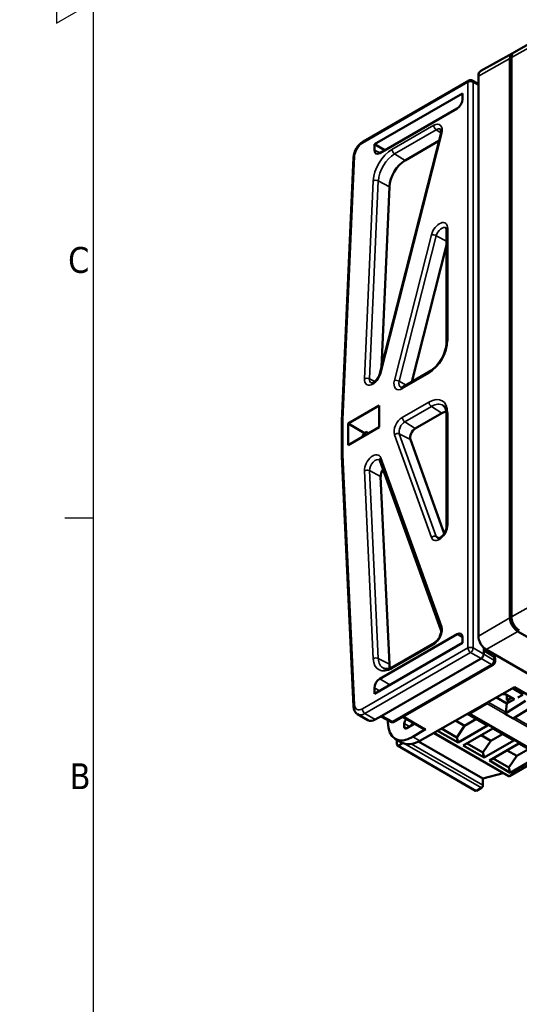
# Model space of a CAD drawing. Header units: millimetres. Extents: x 0 to 594, y 0 to 420.
# Tile 2 of 17: x 0 to 68, y 74 to 208. Entities that reach past the tile are written whole.
import ezdxf

# ---------------------------------------------------------------- set-up
doc = ezdxf.new("R2010")
doc.units = ezdxf.units.MM
doc.layers.get('0').update_dxf_attribs({"lineweight": 25})
for name, color, linetype, lineweight in [('Geometria schizzo (ISO)', 7, 'Continuous', 25), ('Simbolo (ISO)', 7, 'Continuous', 25), ('Visibile (ISO)', 7, 'Continuous', 50), ('Visibile sottile (ISO)', 7, 'Continuous', 35)]:
    doc.layers.add(name, color=color, linetype=linetype, lineweight=lineweight)
doc.styles.add('DEFAULT-ISO', font='TAHOMA.TTF')

# ---------------------------------------------------------------- blocks, each defined once
blk = doc.blocks.new('Bordi Default Border')
at = {"layer": 'Geometria schizzo (ISO)'}
blk.add_line((10, 140), (6.1, 140), dxfattribs=at)
at = {"layer": 'Geometria schizzo (ISO)', "flags": 128}
for points in [[(10, 10), (10, 410), (584, 410), (584, 10), (10, 10)], [(0, 210), (10, 210), (5, 212.89), (5, 207.11), (10, 210)]]:
    blk.add_lwpolyline(points, dxfattribs=at)
at = {"layer": 'Simbolo (ISO)', "char_height": 3.5, "attachment_point": 7, "style": 'DEFAULT-ISO'}
for s, insert in [('C', (6.56, 173.19)), ('B', (6.78, 103.25))]:
    blk.add_mtext(s, dxfattribs=dict(at, insert=insert))

msp = doc.modelspace()

# ---------------------------------------------------------------- linework, layer by layer
at = {"layer": 'Visibile (ISO)'}
for p, q in [((67, 203.14), (74.84, 207.56)), ((66.79, 203.02), (62.51, 200.63)), ((66.47, 202.33), (66.47, 126.48)), ((66.68, 202.45), (66.68, 126.6)), ((46.56, 191.07), (60.88, 199.34)), ((62.19, 198.88), (61.37, 199.34)), ((62.19, 199.94), (62.19, 124.01)), ((60.03, 197.58), (48.1, 190.69)), ((60.03, 197.58), (60.03, 196.79)), ((48.81, 189.49), (59.33, 195.56)), ((48.82, 159.59), (57.09, 192.07)), ((56.85, 191.14), (52.25, 188.49)), ((48.1, 190.69), (48.1, 189.9)), ((48.1, 190.69), (49.49, 189.88)), ((43.68, 153.18), (45.26, 188.91)), ((50.13, 184.94), (49.05, 160.47)), ((57.88, 163.86), (57.88, 179.06)), ((57.88, 177.03), (53.16, 158.48)), ((51.98, 157.8), (55.58, 159.88)), ((44.52, 152.83), (48.76, 155.28)), ((48.76, 152.35), (48.76, 155.28)), ((57.25, 154.22), (53.64, 152.14)), ((57.88, 154.06), (57.88, 138.86)), ((43.68, 153.05), (43.68, 153.18)), ((43.68, 148.47), (43.68, 153.05)), ((44.52, 149.9), (44.52, 152.83)), ((46.74, 151.54), (44.52, 152.83)), ((44.52, 149.9), (48.76, 152.35)), ((46.74, 151.54), (46.99, 151.69)), ((46.99, 151.69), (47.29, 151.5)), ((57.57, 137.92), (52.98, 150.67)), ((43.68, 148.35), (43.68, 148.47)), ((43.68, 148.35), (45.26, 114.44)), ((48.84, 147.8), (57.1, 124.86)), ((50.13, 120.18), (48.94, 145.66)), ((48.81, 118.19), (59.33, 124.26)), ((67.53, 124.64), (133.22, 86.72)), ((60.03, 123.07), (48.1, 116.18)), ((50.59, 119.84), (56.25, 123.11)), ((60.03, 123.07), (60.03, 123.86)), ((62.91, 122.44), (62.91, 121.99)), ((62.91, 122.33), (62.98, 122.37)), ((62.91, 122.32), (64.11, 121.6)), ((62.91, 121.99), (62.91, 121.56)), ((63.25, 122.17), (129.01, 84.2)), ((63.32, 122.13), (63.27, 122.1)), ((63.94, 121.7), (64, 121.74)), ((49.12, 113.19), (62.55, 120.95)), ((64.45, 120.95), (64.45, 120.55)), ((64.2, 120.12), (50.79, 112.37)), ((48.1, 116.18), (48.1, 116.97)), ((55.7, 110.62), (67.08, 117.08)), ((65.66, 116.27), (67.11, 115.43)), ((66.82, 116.93), (68.26, 116.1)), ((67.08, 117.08), (115.85, 88.92)), ((61.04, 113.52), (63.35, 114.85)), ((66.06, 114.87), (64.64, 115.69)), ((65.37, 116.11), (65.88, 116.1)), ((68.58, 115.21), (65.77, 113.47)), ((65.88, 116.1), (66.73, 115.61)), ((66.06, 114.87), (65.9, 113.68)), ((66.06, 115.1), (66.06, 114.87)), ((66.07, 115.99), (66.08, 115.99)), ((66.07, 115.31), (66.07, 115.99)), ((66.73, 115.61), (66.07, 115.31)), ((66.07, 115.31), (66.47, 115.09)), ((66.29, 114.99), (67.08, 115.43)), ((67.56, 115.69), (68.21, 116.05)), ((60.89, 113.5), (71.5, 107.38)), ((69.72, 114.56), (66.9, 112.82)), ((45.81, 113.42), (47.22, 112.58)), ((49.12, 113.19), (48.22, 112.68)), ((48.97, 113.11), (50.3, 112.37)), ((49.93, 112.33), (49.93, 112.58)), ((54.81, 111.37), (51.93, 113.03)), ((52.15, 112.15), (52.15, 111.71)), ((59.1, 112.55), (60.33, 111.84)), ((61.93, 112.76), (60.33, 111.84)), ((63.45, 111.88), (60.71, 113.46)), ((65.77, 113.47), (66.9, 112.82)), ((52.49, 111.51), (53.5, 112.12)), ((53.31, 110.34), (55.04, 111.4)), ((56.13, 110.86), (66.27, 105.01)), ((56.66, 111.17), (59.44, 109.57)), ((57.18, 111.46), (59.25, 110.26)), ((59.25, 110.26), (60.33, 111.84)), ((59.44, 109.57), (63.45, 111.88)), ((64.16, 111.47), (60.15, 109.16)), ((66.98, 109.84), (64.16, 111.47)), ((51.75, 109.59), (50.93, 110.06)), ((51.14, 109.94), (51.14, 109.29)), ((51.36, 109.17), (51.93, 109.5)), ((62.81, 104.68), (54.08, 109.72)), ((54.24, 109.81), (55.7, 110.62)), ((59.25, 110.26), (59.44, 109.57)), ((62.56, 110.55), (63.87, 109.8)), ((62.79, 108.22), (63.87, 109.8)), ((62.97, 107.53), (66.98, 109.84)), ((65.46, 110.72), (63.87, 109.8)), ((51.21, 109.15), (61.81, 103.03)), ((60.15, 109.16), (62.97, 107.53)), ((60.65, 109.45), (62.79, 108.22)), ((62.79, 108.22), (62.97, 107.53)), ((67.69, 109.43), (63.68, 107.12)), ((66.1, 108.51), (67.4, 107.76)), ((69, 108.68), (67.4, 107.76)), ((70.52, 107.8), (67.69, 109.43)), ((63.68, 107.12), (66.51, 105.48)), ((64.19, 107.41), (66.32, 106.18)), ((66.32, 106.18), (67.4, 107.76)), ((66.42, 105.02), (71, 107.67)), ((66.51, 105.48), (70.52, 107.8)), ((66.32, 106.18), (66.51, 105.48)), ((62.81, 104.68), (65.57, 105.41)), ((62.81, 103.78), (62.81, 104.68)), ((61.96, 103.04), (62.6, 103.41))]:
    msp.add_line(p, q, dxfattribs=at)
at = {"layer": 'Visibile (ISO)', "flags": 128}
for points in [[(67, 203.14), (66.97, 203.12), (66.95, 203.11), (66.93, 203.09), (66.9, 203.07), (66.88, 203.05), (66.86, 203.03), (66.84, 203.01), (66.83, 202.98), (66.81, 202.96), (66.79, 202.93), (66.78, 202.9), (66.76, 202.87), (66.75, 202.84), (66.74, 202.81), (66.73, 202.78), (66.72, 202.75), (66.71, 202.71), (66.7, 202.68), (66.7, 202.64), (66.69, 202.6), (66.69, 202.57), (66.68, 202.53), (66.68, 202.49), (66.68, 202.45)], [(57.05, 192.71), (57.08, 192.68), (57.1, 192.64), (57.12, 192.57), (57.13, 192.47), (57.13, 192.36), (57.12, 192.22), (57.09, 192.07)], [(45.26, 188.91), (45.3, 189.22), (45.38, 189.54), (45.5, 189.85), (45.66, 190.15), (45.85, 190.42), (46.06, 190.68), (46.3, 190.89), (46.56, 191.07)], [(57.8, 179.36), (57.82, 179.34), (57.84, 179.3), (57.87, 179.2), (57.88, 179.06)], [(57.88, 163.86), (57.87, 163.6), (57.84, 163.33), (57.79, 163.05), (57.71, 162.76), (57.61, 162.47), (57.5, 162.18), (57.36, 161.88), (57.2, 161.6), (57.03, 161.32), (56.85, 161.06), (56.65, 160.81), (56.45, 160.58), (56.23, 160.36), (56.02, 160.18), (55.8, 160.01), (55.58, 159.88)], [(48.82, 159.59), (48.78, 159.45), (48.73, 159.3), (48.66, 159.16), (48.58, 159.01), (48.49, 158.88), (48.39, 158.75), (48.29, 158.64), (48.18, 158.54), (48.08, 158.46), (47.98, 158.4), (47.89, 158.35), (47.82, 158.32), (47.76, 158.31), (47.72, 158.31), (47.68, 158.32)], [(51.98, 157.8), (51.85, 157.73), (51.75, 157.71), (51.7, 157.71), (51.68, 157.71)], [(57.43, 155.26), (57.52, 155.18), (57.6, 155.09), (57.68, 154.98), (57.75, 154.84), (57.8, 154.68), (57.85, 154.49), (57.87, 154.29), (57.88, 154.06)], [(48.79, 147.88), (48.81, 147.87), (48.84, 147.8)], [(57.88, 138.86), (57.88, 138.73), (57.85, 138.57), (57.8, 138.41), (57.74, 138.23), (57.66, 138.06), (57.56, 137.9), (57.45, 137.75), (57.34, 137.61), (57.21, 137.49), (57.09, 137.39), (56.98, 137.32), (56.88, 137.27), (56.8, 137.25), (56.74, 137.24), (56.7, 137.25)], [(66.68, 126.6), (66.68, 126.52), (66.69, 126.43), (66.7, 126.35), (66.72, 126.26), (66.74, 126.17), (66.76, 126.08), (66.79, 126), (66.82, 125.91), (66.86, 125.82), (66.9, 125.73), (66.94, 125.64), (66.99, 125.56), (67.04, 125.47), (67.1, 125.39), (67.15, 125.31), (67.21, 125.23), (67.27, 125.16), (67.34, 125.09), (67.4, 125.03), (67.47, 124.96), (67.53, 124.91), (67.6, 124.85), (67.67, 124.81), (67.74, 124.76)], [(57.1, 124.86), (57.12, 124.8), (57.13, 124.72), (57.13, 124.62), (57.13, 124.51), (57.11, 124.38), (57.07, 124.25), (57.03, 124.11), (56.97, 123.97), (56.9, 123.83), (56.82, 123.69), (56.73, 123.57), (56.64, 123.45), (56.54, 123.34), (56.44, 123.25), (56.34, 123.17), (56.25, 123.11)], [(64.17, 121.56), (64.29, 121.44), (64.38, 121.29), (64.44, 121.12), (64.45, 120.95)], [(50.59, 119.84), (50.38, 119.74), (50.19, 119.66), (50.01, 119.6), (49.84, 119.57), (49.69, 119.56), (49.55, 119.57), (49.43, 119.6), (49.32, 119.64)], [(45.81, 113.42), (45.68, 113.51), (45.57, 113.61), (45.48, 113.73), (45.4, 113.86), (45.3, 114.14), (45.26, 114.44)]]:
    msp.add_lwpolyline(points, dxfattribs=at)
at = {"layer": 'Visibile (ISO)'}
for centre, start, end in [((61.13, 198.9), 60.866, 120), ((63.95, 120.55), 300, 0), ((50.54, 112.81), 240.866, 300)]:
    msp.add_arc(centre, 0.5, start, end, dxfattribs=at)
for centre, major_axis, ratio, start_param, end_param in [((67.53, 201.71), (-0.75, 1.3), 0.577306, 6.140223, 7.068545), ((63.25, 199.33), (-0.75, 1.3), 0.577306, 6.274459, 7.068545), ((59.33, 196.38), (0.5, 0.866), 0.578054, 3.9276, 5.497178), ((48.81, 190.31), (-0.501, -0.867), 0.576647, 5.498396, 7.067974), ((52.25, 186.04), (1.5, 2.6), 0.57735, 0.785398, 2.303835), ((57.25, 151.77), (-1.5, -2.6), 0.57735, 3.638723, 3.926991), ((48.61, 149.24), (1.62, -2.53), 0.606728, 3.321963, 3.619154), ((53.64, 151.32), (-0.5, -0.866), 0.57735, 3.926991, 5.8294), ((49.65, 146.11), (-0.5, -0.866), 0.57735, 4.483175, 5.550147), ((67.53, 125.87), (0.75, -1.3), 0.577394, 3.927029, 5.497749), ((59.33, 123.45), (0.501, 0.867), 0.576647, 5.498396, 7.067974), ((63.25, 123.39), (-0.75, 1.3), 0.577394, 0.785436, 2.356156), ((62.55, 121.36), (0.25, 0.433), 0.577394, 3.927029, 5.497749), ((63.6, 120.74), (0.513, 0.858), 0.577306, 6.27979, 6.283185), ((52.25, 121.53), (-1.5, -2.6), 0.57735, 5.550147, 5.786055), ((48.81, 117.37), (0.5, 0.866), 0.578054, 0.786007, 2.355586), ((63.35, 115.02), (-0.1, -0.173), 0.57735, 0.785398, 2.016972), ((66.28, 115.23), (-0.15, -0.26), 0.57735, 5.497787, 7.112217), ((61.04, 113.76), (-0.15, -0.26), 0.57735, 5.960995, 7.068583), ((65.76, 113.63), (-0.1, -0.173), 0.57735, 0.856229, 2.181662), ((48.22, 114.31), (-1, -1.73), 0.57735, 6.277014, 7.068583), ((53.34, 114.44), (2.37, 4.4), 0.556861, 2.339918, 3.901988), ((52.49, 112.36), (-0.237, -0.44), 0.556861, 4.056848, 5.481511), ((53.38, 111.85), (0.253, 0.431), 0.582366, 0.935972, 1.880495), ((52.49, 111.92), (0.237, 0.44), 0.556861, 2.339918, 3.901988), ((55.05, 111.81), (-0.237, -0.44), 0.556861, 6.266909, 7.043581), ((54.27, 113.91), (2.53, 4.31), 0.582366, 3.146033, 3.922704), ((51.36, 109.41), (-0.15, -0.26), 0.57735, 5.497787, 7.068583), ((66.42, 105.27), (-0.15, -0.26), 0.57735, 0, 0.785398), ((61.96, 103.29), (-0.15, -0.26), 0.57735, 0, 0.785398), ((62.6, 103.66), (-0.15, -0.26), 0.57735, 0.785398, 2.356194)]:
    msp.add_ellipse(centre, major_axis=major_axis, ratio=ratio, start_param=start_param, end_param=end_param, dxfattribs=at)
at = {"layer": 'Visibile sottile (ISO)'}
for p, q in [((74.53, 206.9), (66.68, 202.45)), ((66.47, 202.33), (62.19, 199.94)), ((46.46, 190.84), (60.77, 199.11)), ((60.77, 122.39), (60.77, 199.11)), ((61.48, 199.11), (61.48, 122.39)), ((61.48, 199.11), (62.19, 198.71)), ((56.15, 193.27), (50.48, 190)), ((50.82, 189.4), (56.48, 192.67)), ((57.12, 192.26), (56.48, 192.67)), ((48.96, 159.67), (57.22, 192.15)), ((48.86, 189.52), (48.1, 189.9)), ((43.83, 153.36), (45.41, 189.09)), ((52.25, 188.49), (50.82, 189.4)), ((47.94, 185.74), (46.75, 158.89)), ((47.44, 158.88), (48.62, 185.73)), ((50.13, 184.94), (48.62, 185.73)), ((58.03, 164.06), (58.03, 179.26)), ((55.82, 178.41), (50.8, 158.68)), ((51.47, 158.55), (56.49, 178.28)), ((57.88, 177.53), (56.49, 178.28)), ((48.15, 158.51), (47.44, 158.88)), ((51.88, 157.57), (55.48, 159.65)), ((52.41, 158.04), (51.47, 158.55)), ((51.88, 153.66), (55.48, 155.74)), ((55.82, 155.14), (52.21, 153.06)), ((57.25, 154.22), (55.82, 155.14)), ((58.03, 154.27), (58.03, 139.07)), ((43.83, 153.25), (43.83, 148.68)), ((53.64, 152.14), (52.21, 153.06)), ((46.51, 151.15), (46.59, 151.1)), ((55.82, 137.37), (50.8, 151.3)), ((52.98, 150.67), (51.47, 151.43)), ((51.47, 151.43), (56.49, 137.5)), ((43.83, 148.57), (45.41, 114.66)), ((48.96, 148.18), (57.22, 125.24)), ((47.94, 120.93), (46.75, 146.41)), ((48.94, 145.66), (47.44, 146.44)), ((47.44, 146.44), (48.62, 120.96)), ((56.91, 137.29), (56.49, 137.5)), ((74.53, 131.05), (66.68, 126.6)), ((62.19, 124.01), (66.47, 126.48)), ((60.03, 123.8), (59.33, 124.26)), ((67.53, 124.64), (63.25, 122.17)), ((56.15, 122.88), (50.48, 119.61)), ((46.46, 114.12), (60.77, 122.39)), ((61.12, 121.78), (46.81, 113.51)), ((62.55, 120.95), (61.12, 121.78)), ((61.48, 122.39), (62.91, 121.56)), ((64.31, 121.15), (62.91, 121.99)), ((62.91, 121.56), (64.31, 120.75)), ((50.13, 120.18), (48.62, 120.96)), ((63.96, 120.14), (62.55, 120.95)), ((64.31, 120.75), (64.31, 121.15)), ((50.55, 112.4), (63.96, 120.14)), ((48.81, 118.19), (50.2, 117.39)), ((48.78, 116.57), (48.1, 116.97)), ((63.35, 114.85), (73.96, 108.73)), ((65.9, 113.68), (63.52, 115.06)), ((66.06, 115.1), (66.28, 114.98)), ((48.22, 112.68), (46.81, 113.51)), ((61.04, 113.52), (71.65, 107.4)), ((49.12, 113.19), (50.55, 112.4)), ((52.07, 113.11), (55.04, 111.4)), ((52.86, 111.74), (52.15, 112.15)), ((70.56, 110.99), (67.14, 112.96)), ((52.15, 111.71), (52.49, 111.51)), ((56.22, 110.91), (66.42, 105.02)), ((53.31, 110.34), (54.24, 109.81)), ((51.36, 109.17), (61.96, 103.04)), ((52.22, 109.4), (62.6, 103.41)), ((53.1, 109.39), (62.81, 103.78))]:
    msp.add_line(p, q, dxfattribs=at)
for centre, major_axis, ratio, start_param, end_param in [((61.13, 198.9), (-0.25, 0.433), 0.57735, 0, 0.785398), ((61.13, 198.9), (-0.5, 0), 0.57735, 3.935717, 5.497787), ((61.13, 198.9), (0.243, 0.437), 0.577306, 5.489099, 6.283185), ((56.15, 191.96), (0.8, 1.39), 0.57735, 5.166175, 7.068583), ((56.5, 193.07), (-0.25, 0.433), 0.57735, 0.785398, 2.303835), ((56.48, 191.77), (0.553, 0.958), 0.57735, 6.246119, 7.068583), ((46.81, 190.64), (-0.25, 0.433), 0.57735, 0, 0.785398), ((57.57, 191.95), (-0.485, 0.123), 0.357929, 5.616589, 6.283185), ((46.46, 189.63), (0.74, 1.28), 0.57735, 0.785398, 2.303835), ((50.48, 187.06), (-1.8, -3.12), 0.57735, 3.926991, 5.445427), ((50.84, 189.8), (-0.25, 0.433), 0.57735, 0.785398, 2.303835), ((45.76, 188.89), (-0.5, 0.022), 0.546343, 5.522632, 6.283185), ((50.82, 186.86), (1.55, 2.69), 0.57735, 0.785398, 2.303835), ((48.29, 185.54), (-0.5, 0.022), 0.546343, 4.004195, 5.522632), ((56.9, 178.61), (0.8, 1.39), 0.57735, 5.497787, 8.307767), ((57.23, 178.41), (0.553, 0.958), 0.57735, 6.246119, 8.307767), ((58.38, 179.06), (-0.5, 0), 0.57735, 5.497787, 6.283185), ((56.18, 178.21), (0.485, -0.123), 0.357929, 0.95656, 2.474997), ((55.48, 162.59), (1.8, 3.12), 0.57735, 3.926991, 5.497787), ((58.38, 163.86), (-0.5, 0), 0.57735, 5.497787, 6.283185), ((47.88, 159.48), (-0.8, -1.39), 0.57735, 5.445427, 8.307767), ((47.1, 158.69), (0.5, -0.022), 0.546343, 0.862602, 2.381039), ((48.22, 159.29), (-0.553, -0.958), 0.57735, 5.445427, 6.320252), ((49.31, 159.47), (-0.485, 0.123), 0.357929, 5.616589, 6.283185), ((55.83, 159.44), (-0.25, 0.433), 0.57735, 0, 0.785398), ((51.88, 158.88), (-0.8, -1.39), 0.57735, 5.166175, 7.068583), ((51.16, 158.48), (0.485, -0.123), 0.357929, 0.95656, 2.474997), ((52.21, 158.68), (-0.553, -0.958), 0.57735, 5.166175, 6.320252), ((52.23, 157.36), (-0.25, 0.433), 0.57735, 0, 0.785398), ((55.48, 152.79), (1.8, 3.12), 0.57735, 5.497787, 7.068583), ((55.83, 155.53), (-0.25, 0.433), 0.57735, 0.785398, 2.303835), ((55.82, 152.6), (1.55, 2.69), 0.57735, 6.246119, 7.068583), ((51.88, 152.35), (0.8, 1.39), 0.57735, 0.785398, 2.687807), ((52.23, 153.45), (-0.25, 0.433), 0.57735, 0.785398, 2.303835), ((58.38, 154.06), (-0.5, 0), 0.57735, 5.497787, 6.283185), ((44.18, 153.15), (-0.5, 0.022), 0.546343, 5.522632, 6.283185), ((44.18, 153.05), (-0.5, 0), 0.57735, 5.497787, 6.283185), ((45.58, 154.26), (1.24, 2.15), 0.57735, 2.303835, 2.356194), ((52.21, 152.15), (-0.553, -0.958), 0.57735, 3.926991, 5.8294), ((51.16, 151.09), (0.47, 0.169), 0.733862, 0.60732, 2.125756), ((44.18, 148.47), (-0.5, 0), 0.57735, 5.497787, 6.283185), ((44.18, 148.37), (-0.499, -0.023), 0.606775, 5.4702, 6.283185), ((45.58, 149.69), (-1.24, -2.15), 0.57735, 5.497787, 5.550147), ((47.88, 147.13), (0.8, 1.39), 0.57735, 5.8294, 8.69174), ((48.22, 146.94), (0.553, 0.958), 0.57735, 6.246119, 8.69174), ((49.31, 147.97), (-0.47, -0.169), 0.733862, 5.267349, 6.283185), ((47.1, 146.2), (0.499, 0.023), 0.606775, 0.810171, 2.328607), ((56.9, 138.41), (-0.8, -1.39), 0.57735, 5.8294, 8.63938), ((58.38, 138.86), (-0.5, 0), 0.57735, 5.497787, 6.283185), ((56.18, 137.16), (0.47, 0.169), 0.733862, 0.60732, 2.125756), ((57.23, 138.22), (-0.553, -0.958), 0.57735, 5.8294, 6.320252), ((56.15, 124.19), (-0.8, -1.39), 0.57735, 0.785398, 2.687807), ((57.57, 125.03), (-0.47, -0.169), 0.733862, 5.267349, 6.283185), ((56.5, 122.68), (-0.25, 0.433), 0.57735, 0, 0.785398), ((61.13, 122.18), (-0.5, 0), 0.57735, 3.935717, 5.497787), ((61.13, 122.18), (0.25, -0.433), 0.57735, 3.926991, 5.48906), ((61.13, 122.18), (-0.25, -0.433), 0.56723, 0.785436, 2.356156), ((63.6, 120.74), (0.513, 0.858), 0.577306, 5.506551, 6.27979), ((48.29, 120.73), (-0.499, -0.023), 0.606775, 3.951763, 5.4702), ((50.48, 122.56), (-1.8, -3.12), 0.57735, 5.550147, 7.068583), ((50.82, 122.36), (-1.55, -2.69), 0.57735, 5.550147, 6.320252), ((63.95, 120.55), (-0.25, -0.433), 0.587382, 0.785436, 2.356156), ((63.95, 120.95), (0.5, 0), 0.57735, 6.283185, 7.059857), ((63.95, 120.55), (0.5, 0), 0.57735, 0, 0.776672), ((50.84, 119.41), (-0.25, 0.433), 0.57735, 0, 0.785398), ((63.95, 120.55), (0.25, -0.433), 0.57735, 5.506514, 6.283185), ((45.76, 114.46), (-0.499, -0.023), 0.606775, 5.4702, 6.283185), ((46.46, 115.33), (-0.74, -1.28), 0.57735, 5.550147, 7.068583), ((46.81, 115.13), (-0.99, -1.72), 0.57735, 6.277014, 7.068583), ((46.81, 113.92), (0.25, -0.433), 0.57735, 3.926991, 5.48906), ((50.54, 112.81), (-0.243, -0.437), 0.577306, 0, 0.776634), ((50.54, 112.81), (0.25, -0.433), 0.57735, 5.506514, 6.283185)]:
    msp.add_ellipse(centre, major_axis=major_axis, ratio=ratio, start_param=start_param, end_param=end_param, dxfattribs=at)

# ---------------------------------------------------------------- block references
msp.add_blockref('Bordi Default Border', (0, 0))

doc.saveas('drawing.dxf')
